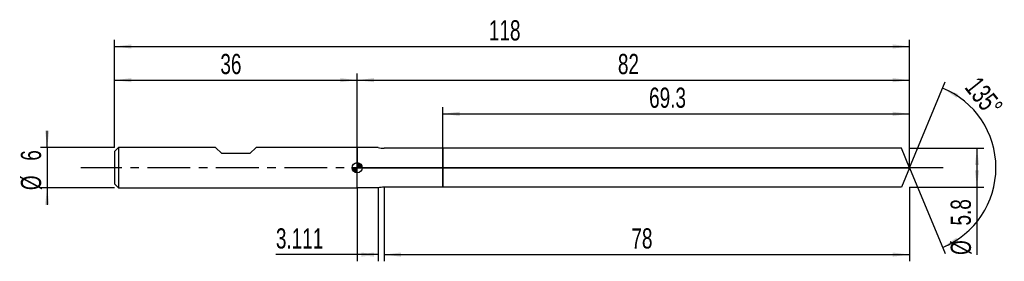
# Model space of a CAD drawing. Extents: x -14 to 132, y -14 to 22.
import ezdxf
from ezdxf.enums import TextEntityAlignment as Align

# ---------------------------------------------------------------- set-up
doc = ezdxf.new("R2010")
doc.units = 0
doc.linetypes.add('CENTER', pattern=[10.16, 6.35, -1.27, 1.27, -1.27])
doc.layers.get('0').update_dxf_attribs({"linetype": 'CONTINUOUS'})
for name, color, linetype in [('1', 4, 'CONTINUOUS'), ('2', 7, 'CONTINUOUS'), ('4', 2, 'CENTER'), ('CUT', 1, 'CONTINUOUS'), ('NOCUT', 7, 'CONTINUOUS'), ('SK1', 4, 'CONTINUOUS'), ('SK2', 7, 'CONTINUOUS'), ('SK4', 2, 'CENTER')]:
    doc.layers.add(name, color=color, linetype=linetype)
doc.dimstyles.new('SLDDIMSTYLE0', dxfattribs={"dimtxt": 3, "dimasz": 2.5, "dimexe": 0, "dimexo": 0.0625, "dimgap": 0.75, "dimtad": 1, "dimrnd": 1e-09, "dimzin": 12, "dimsah": 1, "dimcen": 0.09, "dimazin": 3, "dimtfac": 1, "dimtofl": 0, "dimtmove": 0, "dimatfit": 3})
doc.dimstyles.new('SLDDIMSTYLE1', dxfattribs={"dimtxt": 3, "dimasz": 2.5, "dimexe": 0, "dimexo": 0.0625, "dimgap": 0.75, "dimtad": 1, "dimzin": 12, "dimsah": 1, "dimcen": 0.09, "dimazin": 3, "dimtfac": 1, "dimtofl": 0, "dimtmove": 0, "dimatfit": 3})
doc.dimstyles.new('SLDDIMSTYLE2', dxfattribs={"dimtxt": 3, "dimasz": 2.5, "dimexe": 0, "dimexo": 0.0625, "dimgap": 0.75, "dimtad": 1, "dimrnd": 1e-09, "dimzin": 12, "dimsah": 1, "dimcen": 0.09, "dimazin": 3, "dimtfac": 1, "dimtmove": 0, "dimatfit": 3})

# ---------------------------------------------------------------- blocks, each defined once
blk = doc.blocks.new('_D')
at = {"layer": '2'}
for p, q in [((40, -2.9), (40, -13.9)), ((118, -2.9), (118, -13.9)), ((40, -12.9), (118, -12.9))]:
    blk.add_line(p, q, dxfattribs=at)
for points in [[(40, -12.9), (42.5, -13.21), (42.5, -12.59)], [(118, -12.9), (115.5, -12.59), (115.5, -13.21)]]:
    blk.add_solid(points, dxfattribs=at)
at = {"layer": '2', "width": 0.7}
blk.add_text('78', height=3, dxfattribs=at).set_placement((76.71, -12.9), align=Align.BOTTOM_LEFT)
blk = doc.blocks.new('_D_1')
at = {"layer": '2'}
for p, q in [((118, 2.9), (129, 2.9)), ((128, 2.9), (128, -2.9)), ((118, -2.9), (129, -2.9)), ((128, -2.9), (128, -12.95))]:
    blk.add_line(p, q, dxfattribs=at)
for points in [[(128, 2.9), (127.69, 0.4), (128.31, 0.4)], [(128, -2.9), (128.31, -0.4), (127.69, -0.4)]]:
    blk.add_solid(points, dxfattribs=at)
at = {"layer": '2', "width": 0.7}
for s, p in [('5.8', (127.99, -8.58)), ('%%c', (128, -12.95))]:
    blk.add_text(s, height=3, rotation=90, dxfattribs=at).set_placement(p, align=Align.BOTTOM_LEFT)
blk = doc.blocks.new('_D_2')
at = {"layer": '2'}
for p, q in [((36, -3), (36, -13.9)), ((39.11, -3), (39.11, -13.9)), ((36, -12.9), (23.95, -12.9)), ((39.11, -12.9), (36, -12.9))]:
    blk.add_line(p, q, dxfattribs=at)
for points in [[(36, -12.9), (38.5, -13.21), (38.5, -12.59)], [(39.11, -12.9), (36.61, -12.59), (36.61, -13.21)]]:
    blk.add_solid(points, dxfattribs=at)
at = {"layer": '2', "width": 0.7}
blk.add_text('3.111', height=3, dxfattribs=at).set_placement((23.95, -12.9), align=Align.BOTTOM_LEFT)
blk = doc.blocks.new('_D_3')
at = {"layer": '2'}
for p, q in [((48.7, 2.9), (48.7, 9)), ((118, 2.9), (118, 9)), ((48.7, 8), (118, 8))]:
    blk.add_line(p, q, dxfattribs=at)
for points in [[(48.7, 8), (51.2, 7.69), (51.2, 8.31)], [(118, 8), (115.5, 8.31), (115.5, 7.69)]]:
    blk.add_solid(points, dxfattribs=at)
at = {"layer": '2', "width": 0.7}
blk.add_text('69.3', height=3, dxfattribs=at).set_placement((79.34, 8), align=Align.BOTTOM_LEFT)
blk = doc.blocks.new('_D_4')
at = {"layer": '2'}
for q in [(123.28, 12.76), (123.28, -12.76)]:
    blk.add_line((118, 0), q, dxfattribs=at)
blk.add_arc((118, 0), 12.81, 292.4963, 67.5037, dxfattribs=at)
for points in [[(122.9, 11.83), (124.96, 10.38), (125.25, 10.93)], [(122.9, -11.83), (125.25, -10.93), (124.96, -10.38)]]:
    blk.add_solid(points, dxfattribs=at)
at = {"layer": '2', "width": 0.7}
blk.add_text('135°', height=3, rotation=-51.3402, dxfattribs=at).set_placement((125.34, 11.33), align=Align.BOTTOM_LEFT)
blk = doc.blocks.new('_D_5')
at = {"layer": 'SK2'}
for p, q in [((0, 3), (0, 19)), ((118, 3), (118, 19)), ((0, 18), (118, 18))]:
    blk.add_line(p, q, dxfattribs=at)
for points in [[(0, 18), (2.5, 17.69), (2.5, 18.31)], [(118, 18), (115.5, 18.31), (115.5, 17.69)]]:
    blk.add_solid(points, dxfattribs=at)
at = {"layer": 'SK2', "width": 0.7}
blk.add_text('118', height=3, dxfattribs=at).set_placement((55.56, 18), align=Align.BOTTOM_LEFT)
blk = doc.blocks.new('_D_6')
at = {"layer": 'SK2'}
for p, q in [((0, 3), (0, 14)), ((36, 3), (36, 14)), ((0, 13), (36, 13))]:
    blk.add_line(p, q, dxfattribs=at)
for points in [[(0, 13), (2.5, 12.69), (2.5, 13.31)], [(36, 13), (33.5, 13.31), (33.5, 12.69)]]:
    blk.add_solid(points, dxfattribs=at)
at = {"layer": 'SK2', "width": 0.7}
blk.add_text('36', height=3, dxfattribs=at).set_placement((15.71, 13), align=Align.BOTTOM_LEFT)
blk = doc.blocks.new('_D_7')
at = {"layer": 'SK2'}
for p, q in [((36, 0), (36, 14)), ((118, 0), (118, 14)), ((36, 13), (118, 13))]:
    blk.add_line(p, q, dxfattribs=at)
for points in [[(36, 13), (38.5, 12.69), (38.5, 13.31)], [(118, 13), (115.5, 13.31), (115.5, 12.69)]]:
    blk.add_solid(points, dxfattribs=at)
at = {"layer": 'SK2', "width": 0.7}
blk.add_text('82', height=3, dxfattribs=at).set_placement((74.71, 13), align=Align.BOTTOM_LEFT)
blk = doc.blocks.new('_D_8')
at = {"layer": 'SK2'}
for p, q in [((-10, 3), (-10, 5.5)), ((0, 3), (-11, 3)), ((-10, 3), (-10, -3)), ((0, -3), (-11, -3)), ((-10, -3), (-10, -5.5))]:
    blk.add_line(p, q, dxfattribs=at)
for points in [[(-10, 3), (-9.69, 5.5), (-10.31, 5.5)], [(-10, -3), (-10.31, -5.5), (-9.69, -5.5)]]:
    blk.add_solid(points, dxfattribs=at)
at = {"layer": 'SK2', "width": 0.7}
for s, p in [('6', (-10.01, 1.04)), ('%%c', (-10, -3.33))]:
    blk.add_text(s, height=3, rotation=90, dxfattribs=at).set_placement(p, align=Align.BOTTOM_LEFT)
blk = doc.blocks.new('*U11')
at = {"color": 0, "linetype": 'CONTINUOUS'}
for points in [[(0, 0), (0, 0.75), (0.15, 0)], [(0.15, 0), (0, 0.75), (0.15, 0.74)], [(0.15, 0), (0.15, 0.74), (0.29, 0)], [(0.29, 0), (0.15, 0.74), (0.29, 0.69)], [(0.29, 0), (0.29, 0.69), (0.42, 0)], [(0.42, 0), (0.29, 0.69), (0.42, 0.62)], [(0.42, 0), (0.42, 0.62), (0.53, 0)], [(0.53, 0), (0.42, 0.62), (0.53, 0.53)], [(0.53, 0), (0.53, 0.53), (0.62, 0)], [(0.62, 0), (0.53, 0.53), (0.62, 0.42)], [(0.62, 0), (0.62, 0.42), (0.69, 0)], [(0.69, 0), (0.62, 0.42), (0.69, 0.29)], [(0.69, 0), (0.69, 0.29), (0.74, 0)], [(0.74, 0), (0.69, 0.29), (0.74, 0.15)], [(0.74, 0), (0.74, 0.15), (0.75, 0)]]:
    blk.add_solid(points, dxfattribs=at)
blk = doc.blocks.new('*U12')
at = {"color": 0, "linetype": 'CONTINUOUS'}
for points in [[(-0.74, -0.13), (-0.75, 0), (-0.74, 0)], [(-0.74, -0.13), (-0.74, 0), (-0.7, -0.26)], [(-0.7, -0.26), (-0.74, 0), (-0.7, 0)], [(-0.7, -0.26), (-0.7, 0), (-0.65, -0.38)], [(-0.65, -0.38), (-0.7, 0), (-0.65, 0)], [(-0.65, -0.38), (-0.65, 0), (-0.57, -0.48)], [(-0.57, -0.48), (-0.65, 0), (-0.57, 0)], [(-0.57, -0.48), (-0.57, 0), (-0.48, -0.57)], [(-0.48, -0.57), (-0.57, 0), (-0.48, 0)], [(-0.48, -0.57), (-0.48, 0), (-0.38, -0.65)], [(-0.38, -0.65), (-0.48, 0), (-0.38, 0)], [(-0.38, -0.65), (-0.38, 0), (-0.26, -0.7)], [(-0.26, -0.7), (-0.38, 0), (-0.26, 0)], [(-0.26, -0.7), (-0.26, 0), (-0.13, -0.74)], [(-0.13, -0.74), (-0.26, 0), (-0.13, 0)], [(-0.13, -0.74), (-0.13, 0), (0, -0.75)], [(0, -0.75), (-0.13, 0), (0, 0)]]:
    blk.add_solid(points, dxfattribs=at)
blk = doc.blocks.new('SW_DOWELSYMBOL_0')
at = {"layer": 'SK1', "color": 0}
blk.add_circle((0, 0), 0.75, dxfattribs=at)
at = {"color": 0, "linetype": 'CONTINUOUS'}
for name in ['*U12', '*U11']:
    blk.add_blockref(name, (0, 0), dxfattribs=at)

msp = doc.modelspace()

# ---------------------------------------------------------------- linework, layer by layer
at = {"layer": '1'}
for p, q in [((39.111, 3), (36, 3)), ((36, 3), (36, 0)), ((48.7, 2.9), (40, 2.9)), ((116.799, 2.9), (48.7, 2.9)), ((48.7, 2.9), (48.7, 0)), ((48.7, 0), (48.7, 2.9)), ((118, 0), (116.799, 2.9)), ((36, -3), (36, 0)), ((48.7, -2.9), (48.7, 0)), ((48.7, 0), (48.7, -2.9)), ((118, 0), (116.799, -2.9)), ((48.7, -2.9), (40, -2.9)), ((116.799, -2.9), (48.7, -2.9)), ((39.111, -3), (36, -3))]:
    msp.add_line(p, q, dxfattribs=at)
for centre, start, end in [((40, 6.9), 257.16143, 270), ((40, -6.9), 90, 102.83857)]:
    msp.add_arc(centre, 4, start, end, dxfattribs=at)
at = {"layer": '4'}
msp.add_line((118, 0), (36, 0), dxfattribs=at)
at = {"layer": 'CUT'}
for p, q in [((116.799, 2.9), (48.7, 2.9)), ((48.7, 2.9), (48.7, 0)), ((118, 0), (116.799, 2.9)), ((48.7, 0), (118, 0))]:
    msp.add_line(p, q, dxfattribs=at)
at = {"layer": 'NOCUT'}
for p, q in [((39.111, 3), (36, 3)), ((36, 3), (36, 0)), ((48.7, 2.9), (40, 2.9)), ((48.7, 0), (48.7, 2.9)), ((36, 0), (48.7, 0))]:
    msp.add_line(p, q, dxfattribs=at)
msp.add_arc((40, 6.9), 4, 257.16143, 270, dxfattribs=at)
at = {"layer": 'SK1'}
for p, q in [((0.6, 3), (0, 2.4)), ((15, 3), (0.6, 3)), ((0.6, 3), (0.6, -3)), ((15.9, 2.1), (15, 3)), ((21, 3), (20.1, 2.1)), ((36, 3), (21, 3)), ((0, 2.4), (0, 0)), ((20.1, 2.1), (15.9, 2.1)), ((0, 0), (0, -2.4)), ((0, -2.4), (0.6, -3)), ((0.6, -3), (36, -3))]:
    msp.add_line(p, q, dxfattribs=at)
msp.add_circle((36, 0), 0.75, dxfattribs=at)
at = {"layer": 'SK4'}
msp.add_line((123, 0), (-5, 0), dxfattribs=at)

# ---------------------------------------------------------------- block references
at = {"layer": 'SK1'}
msp.add_blockref('SW_DOWELSYMBOL_0', (36, 0), dxfattribs=at)

# ---------------------------------------------------------------- texts
at = {"layer": 'SK2', "width": 0.7}
msp.add_text('AP1', height=0.05, dxfattribs=at).set_placement((36, -0.018), align=Align.BOTTOM_LEFT)

# ---------------------------------------------------------------- dimensions: what is measured, and where the dimension line sits
at = {"layer": '2'}
dim = msp.add_angular_dim_2l(base=(130.806, 0), line1=((118, 0), (116.799, 2.9)), line2=((116.799, -2.9), (118, 0)), dimstyle='SLDDIMSTYLE1', dxfattribs=at)
dim.commit()
dim.dimension.update_dxf_attribs({"geometry": '_D_4', "text_midpoint": (128, 8), "dimtype": 162})
for base, p1, p2, picture, middle in [((118, 8), (48.7, 2.9), (118, 2.9), '_D_3', (83.35, 8)), ((118, -12.9), (40, -2.9), (118, -2.9), '_D', (79, -12.9)), ((36, -12.9), (39.111, -3), (36, -3), '_D_2', (29.111, -12.9))]:
    dim = msp.add_linear_dim(base=base, p1=p1, p2=p2, dimstyle='SLDDIMSTYLE0', dxfattribs=at)
    dim.commit()
    dim.dimension.update_dxf_attribs({"geometry": picture, "text_midpoint": middle, "dimtype": 160})
dim = msp.add_linear_dim(base=(128, -2.9), p1=(118, 2.9), p2=(118, -2.9), angle=90, text='%%c<>', dimstyle='SLDDIMSTYLE0', dxfattribs=at)
dim.commit()
dim.dimension.update_dxf_attribs({"geometry": '_D_1', "text_midpoint": (128, -7.9), "dimtype": 160})
at = {"layer": 'SK2'}
for base, p1, p2, picture, middle in [((118, 18), (0, 3), (118, 3), '_D_5', (59, 18)), ((36, 13), (0, 3), (36, 3), '_D_6', (18, 13)), ((118, 13), (36, 0), (118, 0), '_D_7', (77, 13))]:
    dim = msp.add_linear_dim(base=base, p1=p1, p2=p2, dimstyle='SLDDIMSTYLE0', dxfattribs=at)
    dim.commit()
    dim.dimension.update_dxf_attribs({"geometry": picture, "text_midpoint": middle, "dimtype": 160})
dim = msp.add_linear_dim(base=(-10, -3), p1=(0, 3), p2=(0, -3), angle=90, text='%%c<>', dimstyle='SLDDIMSTYLE2', dxfattribs=at)
dim.commit()
dim.dimension.update_dxf_attribs({"geometry": '_D_8', "text_midpoint": (-10, 0), "dimtype": 160})

doc.saveas('drawing.dxf')
